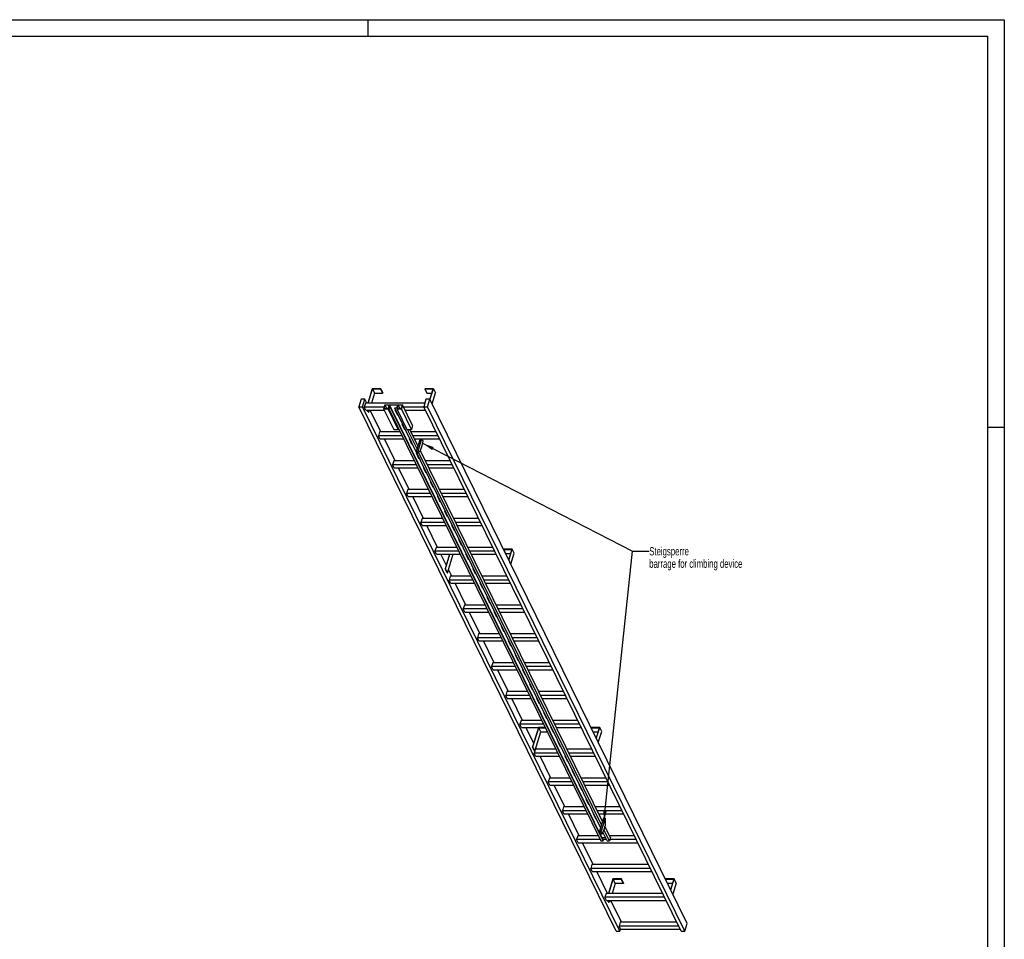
# Model space of a CAD drawing. Header units: millimetres. Extents: x 0 to 11880, y 0 to 8400.
# Tile 3 of 3: x 5940 to 11880, y 2850 to 8400. Entities that reach past the tile are written whole.
import ezdxf

# ---------------------------------------------------------------- set-up
doc = ezdxf.new("R2010")
doc.units = ezdxf.units.MM
doc.header["$LTSCALE"] = 653.4
doc.layers.get('0').update_dxf_attribs({"linetype": 'CONTINUOUS'})
doc.layers.add('053_NOTES', color=7, linetype='CONTINUOUS')
doc.styles.get("Standard").update_dxf_attribs({"font": 'txt', "width": 0.7})
doc.dimstyles.get("Standard").update_dxf_attribs({"dimtxt": 50, "dimasz": 70, "dimexe": 2, "dimexo": 1, "dimtad": 1, "dimtxsty": 'Standard', "dimblk": '_FILLED', "dimblk1": '_FILLED', "dimblk2": '_FILLED', "dimcen": 0.09, "dimazin": 2, "dimtol": 1, "dimtp": 0.01, "dimtm": 0.01, "dimtfac": 1, "dimtofl": 0, "dimtmove": 0, "dimatfit": 3, "dimldrblk": '_FILLED', "dimfxl": 1, "dimtolj": 1, "dimarcsym": 0})

# ---------------------------------------------------------------- blocks, each defined once
blk = doc.blocks.new('_FILLED')
at = {"color": 0, "linetype": 'ByBlock'}
blk.add_solid([(0, 0), (-1, 0.143), (-1, -0.143)], dxfattribs=at)

msp = doc.modelspace()

# ---------------------------------------------------------------- linework, layer by layer
at = {"color": 3, "linetype": 'Continuous'}
for p, q in [((0, 8400), (11880, 8400)), ((8040, 8400), (8040, 8300)), ((11880, 8400), (11880, 0)), ((11780, 5940), (11880, 5940))]:
    msp.add_line(p, q, dxfattribs=at)
at = {"color": 5, "linetype": 'Continuous'}
for p in [(100, 8300), (11780, 100)]:
    msp.add_line(p, (11780, 8300), dxfattribs=at)
at = {"color": 7, "linetype": 'Continuous'}
for p, q in [((8067.298, 6173.009), (8040.381, 6085.909)), ((8042.223, 6085.909), (8068.655, 6171.443)), ((8080.857, 6146.578), (8062.109, 6085.909)), ((8117.956, 6173.009), (8067.298, 6173.009)), ((8068.655, 6171.443), (8080.857, 6146.578)), ((8068.655, 6171.443), (8117.472, 6171.443)), ((8080.857, 6146.578), (8129.673, 6146.578)), ((8117.472, 6171.443), (8117.956, 6173.009)), ((8117.472, 6171.443), (8129.673, 6146.578)), ((8117.956, 6173.009), (8130.158, 6148.145)), ((8129.673, 6146.578), (8130.158, 6148.145)), ((8385.064, 6173.009), (8384.579, 6171.443)), ((8384.579, 6171.443), (8396.781, 6146.578)), ((8384.579, 6171.443), (8433.396, 6171.443)), ((8435.722, 6173.009), (8385.064, 6173.009)), ((8396.781, 6146.578), (8425.712, 6146.578)), ((8433.396, 6171.443), (8414.074, 6108.919)), ((8415.208, 6106.627), (8435.722, 6173.009)), ((8427.41, 6081.763), (8447.924, 6148.145)), ((8435.722, 6173.009), (8447.924, 6148.145)), ((7999.608, 6108.916), (7985.81, 6064.266)), ((9538.473, 2900.271), (7985.81, 6064.266)), ((7985.81, 6064.266), (8008.837, 6064.266)), ((8022.634, 6108.916), (7999.608, 6108.916)), ((8008.837, 6064.266), (8022.634, 6108.916)), ((9561.5, 2900.271), (8008.837, 6064.266)), ((8025.467, 6085.909), (8018.205, 6062.409)), ((8027.357, 6043.76), (8018.205, 6062.409)), ((8139.053, 6062.409), (8018.205, 6062.409)), ((8033.925, 6085.909), (8022.634, 6108.916)), ((8383.949, 6085.909), (8025.467, 6085.909)), ((8142.871, 6074.763), (8135.609, 6051.263)), ((8143.55, 6073.979), (8136.772, 6052.046)), ((8142.871, 6074.763), (8249.714, 6074.763)), ((8143.55, 6073.979), (8154.313, 6052.046)), ((8169.34, 6073.979), (8143.55, 6073.979)), ((8162.562, 6052.046), (8169.34, 6073.979)), ((8171.206, 6074.058), (8165.88, 6056.824)), ((8171.206, 6074.058), (9452.382, 3463.296)), ((8220.943, 6074.058), (8171.206, 6074.058)), ((8215.618, 6056.824), (8220.943, 6074.058)), ((8222.761, 6073.979), (8215.983, 6052.046)), ((8222.761, 6073.979), (8233.524, 6052.046)), ((8248.551, 6073.979), (8222.761, 6073.979)), ((8241.773, 6052.046), (8248.551, 6073.979)), ((8249.714, 6074.763), (8242.452, 6051.263)), ((8310.722, 5950.441), (8249.714, 6074.763)), ((8378.172, 6062.409), (8255.776, 6062.409)), ((8391.059, 6108.916), (8377.261, 6064.266)), ((9929.924, 2900.271), (8377.261, 6064.266)), ((8377.261, 6064.266), (8400.287, 6064.266)), ((8414.085, 6108.916), (8391.059, 6108.916)), ((8400.287, 6064.266), (8414.085, 6108.916)), ((9952.951, 2900.271), (8400.287, 6064.266)), ((9966.748, 2944.921), (8414.085, 6108.916)), ((8027.357, 6043.76), (8139.291, 6043.76)), ((8043.189, 6030.646), (8036.754, 6043.76)), ((8038.596, 6043.76), (8045.031, 6030.646)), ((8043.189, 6030.646), (8045.031, 6030.646)), ((8049.084, 6043.76), (8045.031, 6030.646)), ((8119.336, 5911.858), (8054.608, 6043.76)), ((8135.609, 6051.263), (8196.617, 5926.941)), ((8163.241, 6051.263), (8135.609, 6051.263)), ((8136.772, 6052.046), (8162.562, 6052.046)), ((8164.717, 6056.041), (8163.241, 6051.263)), ((8224.249, 5926.941), (8163.241, 6051.263)), ((8164.717, 6056.041), (9445.893, 3445.279)), ((8178.533, 6056.041), (8164.717, 6056.041)), ((8165.88, 6056.824), (8178.775, 6056.824)), ((8178.775, 6056.824), (8178.533, 6056.041)), ((9459.709, 3445.279), (8178.533, 6056.041)), ((8178.775, 6056.824), (9459.951, 3446.063)), ((8202.481, 6056.041), (8202.723, 6056.824)), ((9444.853, 3524.354), (8202.481, 6056.041)), ((8216.297, 6056.041), (8202.481, 6056.041)), ((8202.723, 6056.824), (8215.618, 6056.824)), ((8203.354, 6046.085), (8218.606, 6015.005)), ((8207.367, 6046.085), (8203.354, 6046.085)), ((8203.918, 6046.085), (8218.824, 6015.71)), ((8205.059, 6043.76), (8208.507, 6043.76)), ((8216.297, 6056.041), (8214.82, 6051.263)), ((8214.82, 6051.263), (8275.829, 5926.941)), ((8242.452, 6051.263), (8214.82, 6051.263)), ((8215.983, 6052.046), (8241.773, 6052.046)), ((8218.606, 6015.005), (8218.824, 6015.71)), ((8218.606, 6015.005), (8222.619, 6015.005)), ((8218.824, 6015.71), (8222.273, 6015.71)), ((8303.46, 5926.941), (8242.452, 6051.263)), ((8264.928, 6043.76), (8387.324, 6043.76)), ((8246.06, 5959.06), (8261.312, 5927.979)), ((8250.072, 5959.06), (8246.06, 5959.06)), ((8246.624, 5959.06), (8261.53, 5928.684)), ((8310.722, 5950.441), (8303.46, 5926.941)), ((8110.879, 5911.858), (8103.617, 5888.358)), ((8112.768, 5869.71), (8103.617, 5888.358)), ((8247.004, 5888.358), (8103.617, 5888.358)), ((8235.472, 5911.858), (8110.879, 5911.858)), ((8196.617, 5926.941), (8224.249, 5926.941)), ((8225.726, 5931.719), (8224.249, 5926.941)), ((8261.312, 5927.979), (8261.53, 5928.684)), ((8261.312, 5927.979), (8265.324, 5927.979)), ((8261.53, 5928.684), (8264.979, 5928.684)), ((8275.829, 5926.941), (8303.46, 5926.941)), ((8336.941, 5810.194), (8279.65, 5926.941)), ((8342.726, 5828.916), (8294.623, 5926.941)), ((8452.052, 5911.858), (8302.024, 5911.858)), ((8463.584, 5888.358), (8313.556, 5888.358)), ((8112.768, 5869.71), (8256.156, 5869.71)), ((8204.748, 5737.807), (8140.02, 5869.71)), ((8288.766, 5872.034), (8304.018, 5840.954)), ((8292.778, 5872.034), (8288.766, 5872.034)), ((8289.33, 5872.034), (8304.236, 5841.659)), ((8290.47, 5869.71), (8293.919, 5869.71)), ((8304.018, 5840.954), (8304.236, 5841.659)), ((8304.018, 5840.954), (8308.03, 5840.954)), ((8304.236, 5841.659), (8307.684, 5841.659)), ((8322.708, 5869.71), (8472.735, 5869.71)), ((8355.332, 5869.71), (8332.075, 5794.45)), ((8364.543, 5869.71), (8341.286, 5794.45)), ((8357.699, 5799.301), (8367.382, 5830.634)), ((8373.119, 5857.242), (8367, 5869.71)), ((8367.382, 5830.634), (8373.119, 5857.242)), ((8331.472, 5785.009), (8346.724, 5753.929)), ((8335.484, 5785.009), (8331.472, 5785.009)), ((8332.035, 5785.009), (8346.942, 5754.634)), ((8332.075, 5794.45), (8335.126, 5788.233)), ((8332.075, 5794.45), (8341.286, 5794.45)), ((8335.126, 5788.233), (8344.336, 5788.233)), ((8341.286, 5794.45), (8344.336, 5788.233)), ((8344.336, 5788.233), (8357.699, 5799.301)), ((9450.191, 3541.629), (8346.741, 5790.225)), ((9455.977, 3560.35), (8357.386, 5799.042)), ((8196.291, 5737.807), (8189.029, 5714.307)), ((8198.18, 5695.659), (8189.029, 5714.307)), ((8332.416, 5714.307), (8189.029, 5714.307)), ((8320.884, 5737.807), (8196.291, 5737.807)), ((8346.724, 5753.929), (8346.942, 5754.634)), ((8346.724, 5753.929), (8350.736, 5753.929)), ((8346.942, 5754.634), (8350.39, 5754.634)), ((8537.464, 5737.807), (8387.436, 5737.807)), ((8548.996, 5714.307), (8398.968, 5714.307)), ((8198.18, 5695.659), (8341.567, 5695.659)), ((8290.16, 5563.756), (8225.431, 5695.659)), ((8374.178, 5697.984), (8389.43, 5666.903)), ((8378.19, 5697.984), (8374.178, 5697.984)), ((8374.741, 5697.984), (8389.647, 5667.608)), ((8375.882, 5695.659), (8379.331, 5695.659)), ((8389.43, 5666.903), (8389.647, 5667.608)), ((8389.43, 5666.903), (8393.442, 5666.903)), ((8389.647, 5667.608), (8393.096, 5667.608)), ((8408.119, 5695.659), (8558.147, 5695.659)), ((8416.883, 5610.958), (8432.135, 5579.878)), ((8420.896, 5610.958), (8416.883, 5610.958)), ((8417.447, 5610.958), (8432.353, 5580.583)), ((8281.702, 5563.756), (8274.44, 5540.256)), ((8283.592, 5521.608), (8274.44, 5540.256)), ((8417.828, 5540.256), (8274.44, 5540.256)), ((8406.296, 5563.756), (8281.702, 5563.756)), ((8432.135, 5579.878), (8432.353, 5580.583)), ((8432.135, 5579.878), (8436.148, 5579.878)), ((8432.353, 5580.583), (8435.802, 5580.583)), ((8622.876, 5563.756), (8472.848, 5563.756)), ((8634.408, 5540.256), (8484.38, 5540.256)), ((8283.592, 5521.608), (8426.979, 5521.608)), ((8375.571, 5389.705), (8310.843, 5521.608)), ((8459.589, 5523.933), (8474.841, 5492.852)), ((8463.602, 5523.933), (8459.589, 5523.933)), ((8460.153, 5523.933), (8475.059, 5493.557)), ((8461.294, 5521.608), (8464.743, 5521.608)), ((8474.841, 5492.852), (8475.059, 5493.557)), ((8474.841, 5492.852), (8478.854, 5492.852)), ((8475.059, 5493.557), (8478.508, 5493.557)), ((8493.531, 5521.608), (8643.559, 5521.608)), ((8502.295, 5436.907), (8517.547, 5405.827)), ((8506.308, 5436.907), (8502.295, 5436.907)), ((8502.859, 5436.907), (8517.765, 5406.532)), ((8517.547, 5405.827), (8517.765, 5406.532)), ((8517.547, 5405.827), (8521.56, 5405.827)), ((8517.765, 5406.532), (8521.214, 5406.532)), ((8367.114, 5389.705), (8359.852, 5366.206)), ((8369.003, 5347.557), (8359.852, 5366.206)), ((8503.239, 5366.206), (8359.852, 5366.206)), ((8491.707, 5389.705), (8367.114, 5389.705)), ((8369.003, 5347.557), (8512.391, 5347.557)), ((8460.983, 5215.655), (8396.255, 5347.557)), ((8545.001, 5349.882), (8560.253, 5318.802)), ((8549.013, 5349.882), (8545.001, 5349.882)), ((8545.565, 5349.882), (8560.471, 5319.507)), ((8546.706, 5347.557), (8550.154, 5347.557)), ((8708.287, 5389.705), (8558.259, 5389.705)), ((8719.819, 5366.206), (8569.791, 5366.206)), ((8578.943, 5347.557), (8728.971, 5347.557)), ((8560.253, 5318.802), (8560.471, 5319.507)), ((8560.253, 5318.802), (8564.266, 5318.802)), ((8560.471, 5319.507), (8563.92, 5319.507)), ((8587.707, 5262.857), (8602.959, 5231.776)), ((8591.719, 5262.857), (8587.707, 5262.857)), ((8588.271, 5262.857), (8603.177, 5232.481)), ((8602.959, 5231.776), (8603.177, 5232.481)), ((8602.959, 5231.776), (8606.971, 5231.776)), ((8603.177, 5232.481), (8606.625, 5232.481)), ((8452.526, 5215.655), (8445.264, 5192.155)), ((8454.415, 5173.507), (8445.264, 5192.155)), ((8588.651, 5192.155), (8445.264, 5192.155)), ((8577.119, 5215.655), (8452.526, 5215.655)), ((8454.415, 5173.507), (8597.802, 5173.507)), ((8513.197, 5109.254), (8481.667, 5173.507)), ((8533.053, 5173.507), (8506.298, 5086.929)), ((8508.14, 5086.929), (8534.895, 5173.507)), ((8520.342, 5062.065), (8554.78, 5173.507)), ((8630.413, 5175.831), (8645.665, 5144.751)), ((8634.425, 5175.831), (8630.413, 5175.831)), ((8630.976, 5175.831), (8645.883, 5145.456)), ((8632.117, 5173.507), (8635.566, 5173.507)), ((8793.699, 5215.655), (8643.671, 5215.655)), ((8805.231, 5192.155), (8655.203, 5192.155)), ((8664.354, 5173.507), (8814.382, 5173.507)), ((8860.374, 5204.428), (8859.89, 5202.861)), ((8872.092, 5177.997), (8859.89, 5202.861)), ((8859.89, 5202.861), (8908.706, 5202.861)), ((8911.033, 5204.428), (8860.374, 5204.428)), ((8872.092, 5177.997), (8901.023, 5177.997)), ((8908.706, 5202.861), (8889.389, 5140.349)), ((8890.519, 5138.046), (8911.033, 5204.428)), ((8902.721, 5113.182), (8923.234, 5179.564)), ((8923.234, 5179.564), (8911.033, 5204.428)), ((8645.665, 5144.751), (8645.883, 5145.456)), ((8645.665, 5144.751), (8649.677, 5144.751)), ((8645.883, 5145.456), (8649.331, 5145.456)), ((8518.5, 5062.065), (8506.298, 5086.929)), ((8506.298, 5086.929), (8508.14, 5086.929)), ((8520.342, 5062.065), (8508.14, 5086.929)), ((8518.5, 5062.065), (8520.342, 5062.065)), ((8546.395, 5041.604), (8526.529, 5082.086)), ((8673.119, 5088.806), (8688.371, 5057.725)), ((8677.131, 5088.806), (8673.119, 5088.806)), ((8673.682, 5088.806), (8688.588, 5058.43)), ((8688.371, 5057.725), (8688.588, 5058.43)), ((8688.371, 5057.725), (8692.383, 5057.725)), ((8688.588, 5058.43), (8692.037, 5058.43)), ((8537.938, 5041.604), (8530.676, 5018.104)), ((8539.827, 4999.456), (8530.676, 5018.104)), ((8674.063, 5018.104), (8530.676, 5018.104)), ((8662.531, 5041.604), (8537.938, 5041.604)), ((8539.827, 4999.456), (8683.214, 4999.456)), ((8631.807, 4867.553), (8567.078, 4999.456)), ((8715.824, 5001.78), (8731.076, 4970.7)), ((8719.837, 5001.78), (8715.824, 5001.78)), ((8716.388, 5001.78), (8731.294, 4971.405)), ((8717.529, 4999.456), (8720.978, 4999.456)), ((8879.111, 5041.604), (8729.083, 5041.604)), ((8890.643, 5018.104), (8740.615, 5018.104)), ((8749.766, 4999.456), (8899.794, 4999.456)), ((8731.076, 4970.7), (8731.294, 4971.405)), ((8731.076, 4970.7), (8735.089, 4970.7)), ((8731.294, 4971.405), (8734.743, 4971.405)), ((8758.53, 4914.755), (8773.782, 4883.675)), ((8762.543, 4914.755), (8758.53, 4914.755)), ((8759.094, 4914.755), (8774, 4884.38)), ((8773.782, 4883.675), (8774, 4884.38)), ((8773.782, 4883.675), (8777.795, 4883.675)), ((8774, 4884.38), (8777.449, 4884.38)), ((8623.349, 4867.553), (8616.087, 4844.053)), ((8625.239, 4825.405), (8616.087, 4844.053)), ((8759.475, 4844.053), (8616.087, 4844.053)), ((8747.943, 4867.553), (8623.349, 4867.553)), ((8625.239, 4825.405), (8768.626, 4825.405)), ((8717.218, 4693.502), (8652.49, 4825.405)), ((8801.236, 4827.73), (8816.488, 4796.649)), ((8805.249, 4827.73), (8801.236, 4827.73)), ((8801.8, 4827.73), (8816.706, 4797.354)), ((8802.941, 4825.405), (8806.389, 4825.405)), ((8964.522, 4867.553), (8814.495, 4867.553)), ((8976.054, 4844.053), (8826.027, 4844.053)), ((8835.178, 4825.405), (8985.206, 4825.405)), ((8816.488, 4796.649), (8816.706, 4797.354)), ((8816.488, 4796.649), (8820.501, 4796.649)), ((8816.706, 4797.354), (8820.155, 4797.354)), ((8708.761, 4693.502), (8701.499, 4670.002)), ((8833.354, 4693.502), (8708.761, 4693.502)), ((8843.942, 4740.704), (8859.194, 4709.624)), ((8847.954, 4740.704), (8843.942, 4740.704)), ((8844.506, 4740.704), (8859.412, 4710.329)), ((8859.194, 4709.624), (8859.412, 4710.329)), ((8859.194, 4709.624), (8863.207, 4709.624)), ((8859.412, 4710.329), (8862.861, 4710.329)), ((9049.934, 4693.502), (8899.906, 4693.502)), ((8710.65, 4651.354), (8701.499, 4670.002)), ((8844.886, 4670.002), (8701.499, 4670.002)), ((8710.65, 4651.354), (8854.038, 4651.354)), ((8802.63, 4519.451), (8737.902, 4651.354)), ((8886.648, 4653.679), (8901.9, 4622.598)), ((8890.66, 4653.679), (8886.648, 4653.679)), ((8887.212, 4653.679), (8902.118, 4623.303)), ((8888.352, 4651.354), (8891.801, 4651.354)), ((9061.466, 4670.002), (8911.438, 4670.002)), ((8920.59, 4651.354), (9070.617, 4651.354)), ((8901.9, 4622.598), (8902.118, 4623.303)), ((8901.9, 4622.598), (8905.912, 4622.598)), ((8902.118, 4623.303), (8905.566, 4623.303)), ((8794.173, 4519.451), (8786.911, 4495.952)), ((8918.766, 4519.451), (8794.173, 4519.451)), ((8929.354, 4566.653), (8944.606, 4535.573)), ((8933.366, 4566.653), (8929.354, 4566.653)), ((8929.918, 4566.653), (8944.824, 4536.278)), ((8944.606, 4535.573), (8944.824, 4536.278)), ((8944.606, 4535.573), (8948.618, 4535.573)), ((8944.824, 4536.278), (8948.272, 4536.278)), ((9135.346, 4519.451), (8985.318, 4519.451)), ((8796.062, 4477.303), (8786.911, 4495.952)), ((8930.298, 4495.952), (8786.911, 4495.952)), ((8796.062, 4477.303), (8939.449, 4477.303)), ((8888.042, 4345.401), (8823.313, 4477.303)), ((8976.072, 4479.628), (8972.06, 4479.628)), ((8972.06, 4479.628), (8987.312, 4448.548)), ((8972.623, 4479.628), (8987.53, 4449.253)), ((8973.764, 4477.303), (8977.213, 4477.303)), ((9146.878, 4495.952), (8996.85, 4495.952)), ((9006.001, 4477.303), (9156.029, 4477.303)), ((8987.312, 4448.548), (8987.53, 4449.253)), ((8987.312, 4448.548), (8991.324, 4448.548)), ((8987.53, 4449.253), (8990.978, 4449.253)), ((8879.585, 4345.401), (8872.323, 4321.901)), ((9004.178, 4345.401), (8879.585, 4345.401)), ((9018.778, 4392.603), (9014.765, 4392.603)), ((9014.765, 4392.603), (9030.018, 4361.522)), ((9015.329, 4392.603), (9030.235, 4362.227)), ((9030.018, 4361.522), (9030.235, 4362.227)), ((9030.018, 4361.522), (9034.03, 4361.522)), ((9030.235, 4362.227), (9033.684, 4362.227)), ((9220.758, 4345.401), (9070.73, 4345.401)), ((9015.71, 4321.901), (8872.323, 4321.901)), ((8881.474, 4303.253), (8872.323, 4321.901)), ((8881.474, 4303.253), (9024.861, 4303.253)), ((8973.454, 4171.35), (8908.725, 4303.253)), ((9061.484, 4305.577), (9057.471, 4305.577)), ((9057.471, 4305.577), (9072.723, 4274.497)), ((9058.035, 4305.577), (9072.941, 4275.202)), ((9059.176, 4303.253), (9062.625, 4303.253)), ((9232.29, 4321.901), (9082.262, 4321.901)), ((9091.413, 4303.253), (9241.441, 4303.253)), ((9072.723, 4274.497), (9072.941, 4275.202)), ((9072.723, 4274.497), (9076.736, 4274.497)), ((9072.941, 4275.202), (9076.39, 4275.202)), ((9104.19, 4218.552), (9100.177, 4218.552)), ((9100.177, 4218.552), (9115.429, 4187.471)), ((9100.741, 4218.552), (9115.647, 4188.176)), ((8964.996, 4171.35), (8957.734, 4147.85)), ((9089.589, 4171.35), (8964.996, 4171.35)), ((9115.429, 4187.471), (9115.647, 4188.176)), ((9115.429, 4187.471), (9119.442, 4187.471)), ((9115.647, 4188.176), (9119.096, 4188.176)), ((9306.169, 4171.35), (9156.141, 4171.35)), ((9101.122, 4147.85), (8957.734, 4147.85)), ((8966.886, 4129.202), (8957.734, 4147.85)), ((8966.886, 4129.202), (9110.273, 4129.202)), ((9041.197, 4033.303), (8994.137, 4129.202)), ((9070.608, 4128.478), (9034.298, 4010.979)), ((9036.14, 4010.979), (9071.966, 4126.911)), ((9048.342, 3986.114), (9084.168, 4102.047)), ((9110.628, 4128.478), (9070.608, 4128.478)), ((9071.966, 4126.911), (9111.397, 4126.911)), ((9084.168, 4102.047), (9071.966, 4126.911)), ((9084.168, 4102.047), (9123.599, 4102.047)), ((9146.895, 4131.526), (9142.883, 4131.526)), ((9142.883, 4131.526), (9158.135, 4100.446)), ((9143.447, 4131.526), (9158.353, 4101.151)), ((9144.588, 4129.202), (9148.036, 4129.202)), ((9158.135, 4100.446), (9158.353, 4101.151)), ((9158.135, 4100.446), (9162.148, 4100.446)), ((9158.353, 4101.151), (9161.802, 4101.151)), ((9317.701, 4147.85), (9167.674, 4147.85)), ((9176.825, 4129.202), (9326.853, 4129.202)), ((9388.374, 4128.478), (9387.89, 4126.911)), ((9387.89, 4126.911), (9436.706, 4126.911)), ((9400.092, 4102.047), (9387.89, 4126.911)), ((9439.032, 4128.478), (9388.374, 4128.478)), ((9400.092, 4102.047), (9429.022, 4102.047)), ((9436.706, 4126.911), (9417.388, 4064.399)), ((9418.519, 4062.096), (9439.032, 4128.478)), ((9430.72, 4037.231), (9451.234, 4103.613)), ((9451.234, 4103.613), (9439.032, 4128.478)), ((9189.601, 4044.501), (9185.589, 4044.501)), ((9185.589, 4044.501), (9200.841, 4013.421)), ((9186.153, 4044.501), (9201.059, 4014.126)), ((9034.298, 4010.979), (9036.14, 4010.979)), ((9046.5, 3986.114), (9034.298, 4010.979)), ((9048.342, 3986.114), (9036.14, 4010.979)), ((9046.952, 3986.114), (9043.146, 3973.799)), ((9046.5, 3986.114), (9048.342, 3986.114)), ((9175.001, 3997.299), (9051.798, 3997.299)), ((9058.865, 3997.299), (9054.529, 4006.136)), ((9200.841, 4013.421), (9201.059, 4014.126)), ((9200.841, 4013.421), (9204.853, 4013.421)), ((9201.059, 4014.126), (9204.507, 4014.126)), ((9391.581, 3997.299), (9241.553, 3997.299)), ((9186.533, 3973.799), (9043.146, 3973.799)), ((9052.297, 3955.151), (9043.146, 3973.799)), ((9052.297, 3955.151), (9195.685, 3955.151)), ((9144.277, 3823.248), (9079.549, 3955.151)), ((9232.307, 3957.476), (9228.295, 3957.476)), ((9228.295, 3957.476), (9243.547, 3926.395)), ((9228.859, 3957.476), (9243.765, 3927.1)), ((9229.999, 3955.151), (9233.448, 3955.151)), ((9243.547, 3926.395), (9243.765, 3927.1)), ((9243.547, 3926.395), (9247.559, 3926.395)), ((9243.765, 3927.1), (9247.213, 3927.1)), ((9403.113, 3973.799), (9253.085, 3973.799)), ((9262.236, 3955.151), (9412.264, 3955.151)), ((9275.013, 3870.45), (9271.001, 3870.45)), ((9271.001, 3870.45), (9286.253, 3839.37)), ((9271.564, 3870.45), (9286.471, 3840.075)), ((9135.82, 3823.248), (9128.558, 3799.748)), ((9260.413, 3823.248), (9135.82, 3823.248)), ((9286.253, 3839.37), (9286.471, 3840.075)), ((9286.253, 3839.37), (9290.265, 3839.37)), ((9286.471, 3840.075), (9289.919, 3840.075)), ((9476.993, 3823.248), (9326.965, 3823.248)), ((9271.945, 3799.748), (9128.558, 3799.748)), ((9137.709, 3781.1), (9128.558, 3799.748)), ((9137.709, 3781.1), (9281.096, 3781.1)), ((9229.689, 3649.197), (9164.96, 3781.1)), ((9317.719, 3783.425), (9313.706, 3783.425)), ((9313.706, 3783.425), (9328.959, 3752.344)), ((9314.27, 3783.425), (9329.176, 3753.049)), ((9315.411, 3781.1), (9318.86, 3781.1)), ((9328.959, 3752.344), (9329.176, 3753.049)), ((9328.959, 3752.344), (9332.971, 3752.344)), ((9329.176, 3753.049), (9332.625, 3753.049)), ((9488.525, 3799.748), (9338.497, 3799.748)), ((9347.648, 3781.1), (9497.676, 3781.1)), ((9360.425, 3696.4), (9356.412, 3696.4)), ((9356.412, 3696.4), (9371.664, 3665.319)), ((9356.976, 3696.4), (9371.882, 3666.024)), ((9221.231, 3649.197), (9213.969, 3625.698)), ((9357.357, 3625.698), (9213.969, 3625.698)), ((9223.121, 3607.049), (9213.969, 3625.698)), ((9345.825, 3649.197), (9221.231, 3649.197)), ((9371.664, 3665.319), (9371.882, 3666.024)), ((9371.664, 3665.319), (9375.677, 3665.319)), ((9371.882, 3666.024), (9375.331, 3666.024)), ((9562.404, 3649.197), (9412.377, 3649.197)), ((9573.937, 3625.698), (9423.909, 3625.698)), ((9223.121, 3607.049), (9366.508, 3607.049)), ((9315.1, 3475.147), (9250.372, 3607.049)), ((9403.131, 3609.374), (9399.118, 3609.374)), ((9399.118, 3609.374), (9414.37, 3578.294)), ((9399.682, 3609.374), (9414.588, 3578.999)), ((9400.823, 3607.049), (9404.271, 3607.049)), ((9414.37, 3578.294), (9414.588, 3578.999)), ((9414.37, 3578.294), (9418.383, 3578.294)), ((9414.588, 3578.999), (9418.037, 3578.999)), ((9433.06, 3607.049), (9583.088, 3607.049)), ((9462.294, 3580.795), (9438.088, 3502.462)), ((9471.505, 3580.795), (9447.298, 3502.462)), ((9462.294, 3580.795), (9471.505, 3580.795)), ((9474.555, 3574.579), (9471.505, 3580.795)), ((9473.394, 3538.647), (9474.555, 3574.579)), ((9444.233, 3522.349), (9441.824, 3522.349)), ((9441.824, 3522.349), (9443.302, 3519.336)), ((9442.388, 3522.349), (9443.52, 3520.041)), ((9454.924, 3486.922), (9463.712, 3507.314)), ((9463.712, 3507.314), (9473.394, 3538.647)), ((9497.473, 3445.279), (9464.994, 3511.464)), ((9503.258, 3464.001), (9470.779, 3530.185)), ((9306.643, 3475.147), (9299.381, 3451.647)), ((9442.768, 3451.647), (9299.381, 3451.647)), ((9308.532, 3432.999), (9299.381, 3451.647)), ((9431.236, 3475.147), (9306.643, 3475.147)), ((9438.088, 3502.462), (9447.298, 3502.462)), ((9438.088, 3502.462), (9445.714, 3486.922)), ((9445.714, 3486.922), (9454.924, 3486.922)), ((9445.893, 3445.279), (9459.709, 3445.279)), ((9447.298, 3502.462), (9454.924, 3486.922)), ((9452.382, 3463.296), (9452.039, 3462.186)), ((9474.815, 3463.296), (9452.382, 3463.296)), ((9456.928, 3491.571), (9457.076, 3491.268)), ((9457.076, 3491.268), (9457.294, 3491.973)), ((9457.076, 3491.268), (9461.089, 3491.268)), ((9457.191, 3492.183), (9457.294, 3491.973)), ((9480.532, 3451.647), (9457.211, 3451.647)), ((9457.294, 3491.973), (9460.743, 3491.973)), ((9483.657, 3445.279), (9458.804, 3495.924)), ((9459.709, 3445.279), (9459.951, 3446.063)), ((9483.657, 3445.279), (9497.473, 3445.279)), ((9503.258, 3464.001), (9497.473, 3445.279)), ((9647.816, 3475.147), (9497.788, 3475.147)), ((9659.348, 3451.647), (9499.44, 3451.647)), ((9308.532, 3432.999), (9668.499, 3432.999)), ((9400.512, 3301.096), (9335.784, 3432.999)), ((9392.055, 3301.096), (9384.793, 3277.596)), ((9744.76, 3277.596), (9384.793, 3277.596)), ((9393.944, 3258.948), (9384.793, 3277.596)), ((9733.228, 3301.096), (9392.055, 3301.096)), ((9393.944, 3258.948), (9753.911, 3258.948)), ((9485.924, 3127.045), (9421.195, 3258.948)), ((9519.297, 3214.146), (9492.381, 3127.045)), ((9494.223, 3127.045), (9520.655, 3212.579)), ((9569.955, 3214.146), (9519.297, 3214.146)), ((9520.655, 3212.579), (9569.471, 3212.579)), ((9532.856, 3187.715), (9520.655, 3212.579)), ((9569.471, 3212.579), (9569.955, 3214.146)), ((9581.673, 3187.715), (9569.471, 3212.579)), ((9582.157, 3189.282), (9569.955, 3214.146)), ((9837.063, 3214.146), (9836.579, 3212.579)), ((9836.579, 3212.579), (9885.395, 3212.579)), ((9848.78, 3187.715), (9836.579, 3212.579)), ((9887.721, 3214.146), (9837.063, 3214.146)), ((9885.395, 3212.579), (9866.077, 3150.067)), ((9867.208, 3147.764), (9887.721, 3214.146)), ((9899.923, 3189.282), (9887.721, 3214.146)), ((9532.856, 3187.715), (9514.108, 3127.045)), ((9581.673, 3187.715), (9532.856, 3187.715)), ((9582.157, 3189.282), (9581.673, 3187.715)), ((9877.711, 3187.715), (9848.78, 3187.715)), ((9899.923, 3189.282), (9879.409, 3122.899)), ((9477.467, 3127.045), (9470.205, 3103.545)), ((9830.172, 3103.545), (9470.205, 3103.545)), ((9479.356, 3084.897), (9470.205, 3103.545)), ((9818.64, 3127.045), (9477.467, 3127.045)), ((9479.356, 3084.897), (9839.323, 3084.897)), ((9495.189, 3071.783), (9488.753, 3084.897)), ((9497.031, 3071.783), (9490.595, 3084.897)), ((9497.031, 3071.783), (9495.189, 3071.783)), ((9501.083, 3084.897), (9497.031, 3071.783)), ((9571.336, 2952.994), (9506.607, 3084.897)), ((9562.878, 2952.994), (9555.616, 2929.495)), ((9915.583, 2929.495), (9555.616, 2929.495)), ((9564.768, 2910.846), (9555.616, 2929.495)), ((9561.5, 2900.271), (9564.768, 2910.846)), ((9904.051, 2952.994), (9562.878, 2952.994)), ((9564.768, 2910.846), (9924.735, 2910.846)), ((9952.951, 2900.271), (9966.748, 2944.921)), ((9538.473, 2900.271), (9561.5, 2900.271)), ((9929.924, 2900.271), (9952.951, 2900.271))]:
    msp.add_line(p, q, dxfattribs=at)

# ---------------------------------------------------------------- texts
at = {"layer": '053_NOTES', "color": 2, "linetype": 'Continuous', "insert": (9737.926, 5217.013), "char_height": 50, "width": 1396.42857, "attachment_point": 1, "line_spacing_factor": 0.9}
msp.add_mtext('Steigsperre\\Pbarrage for climbing device', dxfattribs=at)

# ---------------------------------------------------------------- leaders
at = {"layer": '053_NOTES', "color": 2, "linetype": 'Continuous', "annotation_type": 0, "has_hookline": 1, "hookline_direction": 1, "text_width": 846.929}
for points in [[(8370.229, 5843.841), (9637.926, 5192.013), (9737.926, 5192.013)], [(9463.913, 3556.227), (9637.926, 5192.013), (9737.926, 5192.013)]]:
    msp.add_leader(points, dimstyle='Standard', override={"dimtad": 0}, dxfattribs=at)

doc.saveas('drawing.dxf')
